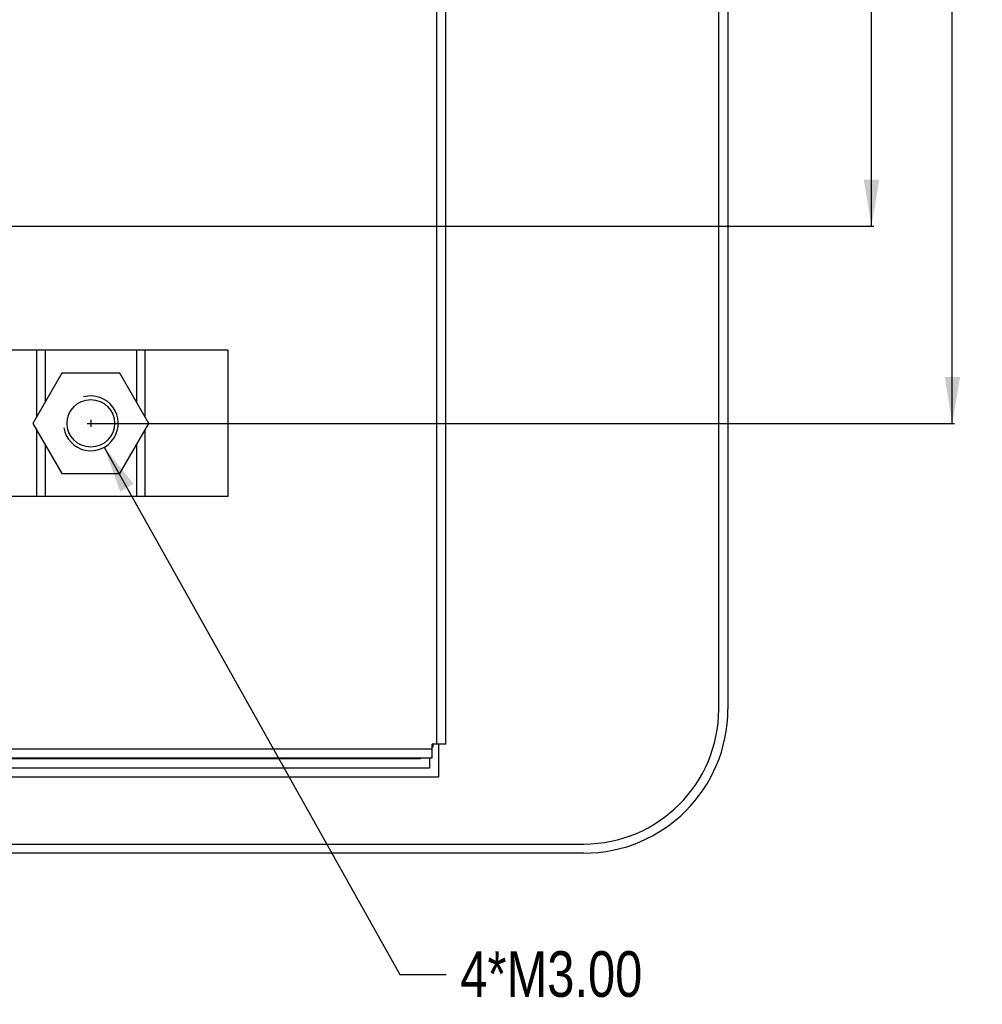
# Model space of a CAD drawing. Header units: millimetres. Extents: x -16 to 538, y -56 to 87.
# Tile 56 of 162: x 486 to 538, y -55 to -1. Entities that reach past the tile are written whole.
import ezdxf

# ---------------------------------------------------------------- set-up
doc = ezdxf.new("R2010")
doc.units = ezdxf.units.MM
doc.header["$LTSCALE"] = 1.21
doc.header["$MEASUREMENT"] = 0
doc.header["$PDMODE"] = 3
doc.header["$PDSIZE"] = 0.3125
doc.layers.get('0').update_dxf_attribs({"linetype": 'CONTINUOUS'})
doc.layers.get('DEFPOINTS').update_dxf_attribs({"linetype": 'CONTINUOUS'})
doc.layers.add('Dim', color=3, linetype='CONTINUOUS', lineweight=25)
doc.styles.get("Standard").update_dxf_attribs({"font": 'txt', "width": 0.8})
doc.dimstyles.get("Standard").update_dxf_attribs({"dimtxt": 0.15625, "dimasz": 0.1875, "dimexe": 0.125, "dimexo": 0.0625, "dimgap": 0.09, "dimtad": 0, "dimtih": 1, "dimtoh": 1, "dimzin": 4, "dimdsep": 46, "dimtxsty": 'STANDARD', "dimblk": '_FILLED', "dimblk1": '_FILLED', "dimblk2": '_FILLED', "dimcen": 0.09, "dimazin": 1, "dimtp": 0.01, "dimtm": 0.01, "dimtfac": 1, "dimtofl": 0, "dimtmove": 0, "dimatfit": 3, "dimldrblk": '_FILLED', "dimfxl": 1, "dimtolj": 1, "dimtzin": 4, "dimarcsym": 0})

# ---------------------------------------------------------------- blocks, each defined once
blk = doc.blocks.new('_FILLED')
at = {"color": 0, "linetype": 'ByBlock'}
blk.add_solid([(0, 0), (-1, 0.167), (-1, -0.167)], dxfattribs=at)
blk = doc.blocks.new('*D22')
at = {"color": 0, "linetype": 'ByBlock', "lineweight": -2}
for p, q in [((489.806, 42.823), (536.963, 42.823)), ((536.838, 42.823), (536.838, 14.088)), ((536.838, -22.827), (536.838, 5.908)), ((489.743, -22.827), (536.963, -22.827))]:
    blk.add_line(p, q, dxfattribs=at)
at = {"layer": 'DEFPOINTS', "color": 0, "linetype": 'ByBlock'}
for p in [(489.743, 42.823), (489.681, -22.827)]:
    blk.add_point(p, dxfattribs=at)
at = {"color": 0, "linetype": 'ByBlock', "lineweight": -2, "xscale": 2.54, "yscale": 2.54, "zscale": 2.54}
for p, rotation in [((536.838, 42.823), 90), ((536.838, -22.827), 270)]:
    blk.add_blockref('_FILLED', p, dxfattribs=dict(at, rotation=rotation))
at = {"color": 0, "linetype": 'ByBlock', "lineweight": -2, "insert": (536.838, 9.998), "char_height": 2.5, "attachment_point": 5, "rotation": 90}
blk.add_mtext('\\A1;65.65', dxfattribs=at)
blk = doc.blocks.new('*D19')
at = {"color": 0, "linetype": 'ByBlock', "lineweight": -2}
for p, q in [((450.643, 37.023), (532.54, 37.023)), ((532.415, 37.023), (532.415, 16.421)), ((532.415, -12.027), (532.415, 8.574)), ((450.643, -12.027), (532.54, -12.027))]:
    blk.add_line(p, q, dxfattribs=at)
at = {"layer": 'DEFPOINTS', "color": 0, "linetype": 'ByBlock'}
for p in [(450.581, 37.023), (450.581, -12.027)]:
    blk.add_point(p, dxfattribs=at)
at = {"color": 0, "linetype": 'ByBlock', "lineweight": -2, "xscale": 2.54, "yscale": 2.54, "zscale": 2.54}
for p, rotation in [((532.415, 37.023), 90), ((532.415, -12.027), 270)]:
    blk.add_blockref('_FILLED', p, dxfattribs=dict(at, rotation=rotation))
at = {"color": 0, "linetype": 'ByBlock', "lineweight": -2, "insert": (532.415, 12.498), "char_height": 2.5, "attachment_point": 5, "rotation": 90}
blk.add_mtext('\\A1;49.05', dxfattribs=at)
blk = doc.blocks.new('*D33')
at = {"color": 0, "linetype": 'ByBlock', "lineweight": -2}
for p, q in [((489.681, -22.629), (489.681, -23.025)), ((489.483, -22.827), (489.879, -22.827)), ((490.414, -24.136), (506.592, -52.992)), ((506.592, -52.992), (509.132, -52.992))]:
    blk.add_line(p, q, dxfattribs=at)
at = {"layer": 'DEFPOINTS', "color": 0, "linetype": 'ByBlock'}
for p in [(488.947, -21.519), (490.414, -24.136)]:
    blk.add_point(p, dxfattribs=at)
at = {"color": 0, "linetype": 'ByBlock', "lineweight": -2, "xscale": 2.54, "yscale": 2.54, "zscale": 2.54, "rotation": 119.2772537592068}
blk.add_blockref('_FILLED', (490.414, -24.136), dxfattribs=at)
at = {"color": 0, "linetype": 'ByBlock', "lineweight": -2, "insert": (514.889, -52.992), "char_height": 2.5, "attachment_point": 5}
blk.add_mtext('\\A1;4*M3.00', dxfattribs=at)

msp = doc.modelspace()

# ---------------------------------------------------------------- linework, layer by layer
at = {"color": 7, "linetype": 'Continuous'}
for p, q in [((524.051, -38.477), (524.051, 56.523)), ((524.551, 56.523), (524.551, -38.477)), ((508.621, -40.391), (508.621, 54.859)), ((509.121, -40.391), (509.121, 54.859)), ((497.181, -18.827), (482.181, -18.827)), ((486.715, -18.827), (486.715, -22.464)), ((487.181, -18.827), (487.181, -21.658)), ((492.181, -18.827), (492.181, -21.658)), ((492.646, -18.827), (492.646, -22.464)), ((497.181, -18.827), (497.181, -26.827)), ((488.093, -20.077), (486.505, -22.827)), ((491.268, -20.077), (488.093, -20.077)), ((492.856, -22.827), (491.268, -20.077)), ((486.505, -22.827), (488.093, -25.577)), ((491.268, -25.577), (492.856, -22.827)), ((486.715, -23.191), (486.715, -26.827)), ((492.646, -23.191), (492.646, -26.827)), ((487.181, -23.997), (487.181, -26.827)), ((492.181, -23.997), (492.181, -26.827)), ((488.093, -25.577), (491.268, -25.577)), ((497.181, -26.827), (482.181, -26.827)), ((509.121, -40.391), (508.371, -40.391)), ((508.371, -41.141), (508.371, -40.391)), ((508.421, -40.541), (508.421, -40.391)), ((508.711, -40.391), (508.711, -42.197)), ((454.571, -40.641), (508.371, -40.641)), ((508.371, -40.541), (508.421, -40.541)), ((507.711, -41.197), (442.721, -41.197)), ((454.571, -41.141), (508.371, -41.141)), ((507.711, -41.141), (507.711, -41.197)), ((508.211, -41.141), (508.211, -41.697)), ((508.211, -41.697), (442.721, -41.697)), ((508.711, -42.197), (436.239, -42.197)), ((339.471, -45.857), (516.671, -45.857)), ((516.671, -46.357), (339.471, -46.357))]:
    msp.add_line(p, q, dxfattribs=at)
msp.add_circle((489.681, -22.827), 1.3)
msp.add_arc((489.681, -22.827), 1.5, 189.1996, 105.2988)
for radius in [7.88, 7.38]:
    msp.add_arc((516.671, -38.477), radius, 270, 360, dxfattribs=at)

# ---------------------------------------------------------------- dimensions: what is measured, and where the dimension line sits
at = {"layer": 'Dim'}
for base, p1, p2, picture, middle in [((536.838, -22.827), (489.743, 42.823), (489.681, -22.827), '*D22', (536.838, 9.998)), ((532.415, -12.027), (450.581, 37.023), (450.581, -12.027), '*D19', (532.415, 12.498))]:
    dim = msp.add_linear_dim(base=base, p1=p1, p2=p2, angle=90, dimstyle='STANDARD', override={"dimtxt": 2.5, "dimasz": 2.54, "dimtih": 0, "dimtoh": 0, "dimzin": 0, "dimcen": 0.198, "dimadec": 0, "dimazin": 0, "dimtp": 0, "dimtm": 0, "dimtdec": 4, "dimtzin": 0}, dxfattribs=at)
    dim.commit()
    dim.dimension.update_dxf_attribs({"geometry": picture, "text_midpoint": middle})
dim = msp.add_diameter_dim_2p(p1=(488.947, -21.519), p2=(490.414, -24.136), text='4*M<>', dimstyle='STANDARD', override={"dimtxt": 2.5, "dimasz": 2.54, "dimtih": 0, "dimzin": 0, "dimpost": '<>', "dimcen": 0.198, "dimadec": 0, "dimazin": 0, "dimtp": 0, "dimtm": 0, "dimtdec": 4, "dimtzin": 0}, dxfattribs=at)
dim.commit()
dim.dimension.update_dxf_attribs({"geometry": '*D33', "text_midpoint": (514.889, -52.992), "dimtype": 163})

doc.saveas('drawing.dxf')
